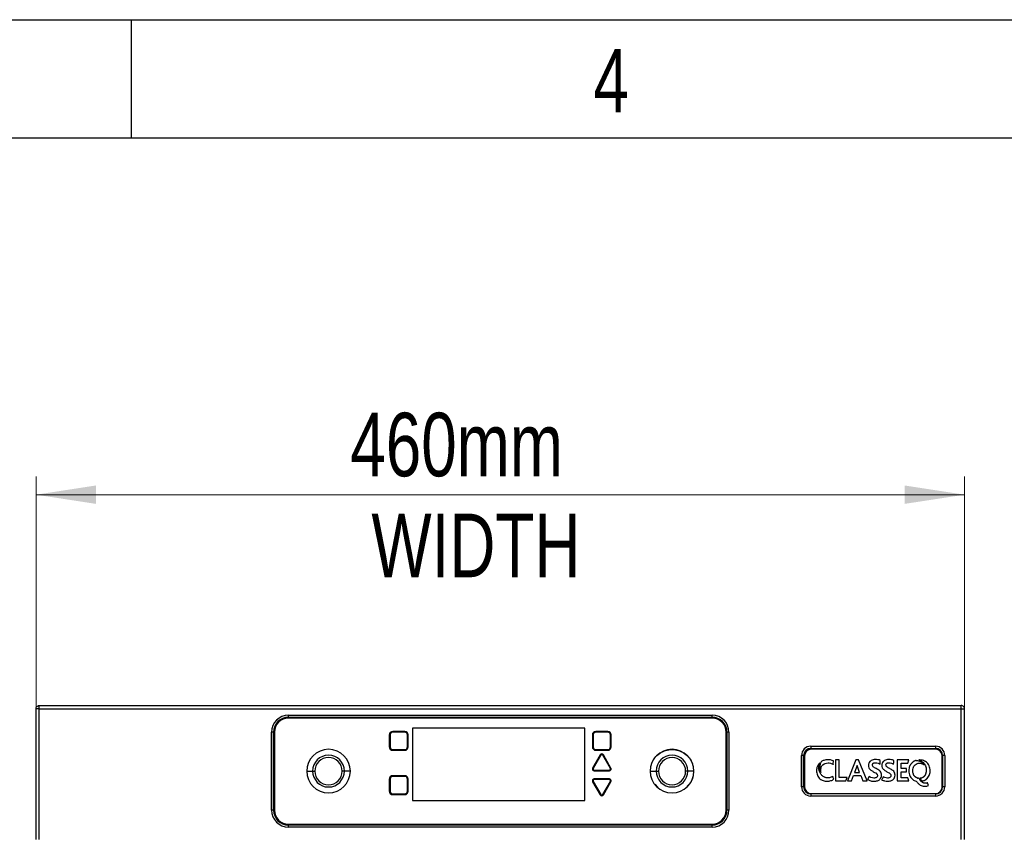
# Paper-space layout 'Specification Drawing' of a CAD drawing. Header units: millimetres. Extents: x 0 to 420, y 0 to 297.
# Tile 32 of 38: x 175 to 229, y 252 to 297. Entities that reach past the tile are written whole.
import ezdxf

# ---------------------------------------------------------------- set-up
doc = ezdxf.new("R2010")
doc.units = ezdxf.units.MM
doc.layers.add('BOARDER', color=7, linetype='Continuous', lineweight=25)
doc.layers.add('COMPONENT', color=7, linetype='Continuous')
doc.styles.add('SLDTEXTSTYLE0', font='TXT', dxfattribs={"width": 0.75})
doc.dimstyles.new('SLDDIMSTYLE2', dxfattribs={"dimtxt": 3.5, "dimasz": 3.302, "dimexe": 0, "dimexo": 0.0625, "dimgap": 0.875, "dimtad": 1, "dimlfac": 9, "dimrnd": 1e-09, "dimzin": 12, "dimdsep": 46, "dimtxsty": 'SLDTEXTSTYLE0', "dimsah": 1, "dimcen": 0.09, "dimadec": 0, "dimazin": 3, "dimtfac": 1, "dimtofl": 0, "dimtmove": 0, "dimatfit": 3, "dimfxl": 1, "dimfrac": 2, "dimtolj": 1, "dimtzin": 12, "dimarcsym": 0})

# ---------------------------------------------------------------- blocks, each defined once
blk = doc.blocks.new('_D_1')
at = {"color": 7, "linetype": 'Continuous', "lineweight": 0}
for p, q in [((175.675, 252.859), (175.675, 271.847)), ((226.786, 252.859), (226.786, 271.847)), ((175.675, 270.847), (226.786, 270.847))]:
    blk.add_line(p, q, dxfattribs=at)
at = {"color": 7, "linetype": 'Continuous', "lineweight": 18}
for points in [[(175.675, 270.847), (178.977, 270.339), (178.977, 271.355)], [(226.786, 270.847), (223.484, 271.355), (223.484, 270.339)]]:
    blk.add_solid(points, dxfattribs=at)
at = {"color": 7, "linetype": 'Continuous', "lineweight": 18, "char_height": 3.5, "attachment_point": 1, "style": 'SLDTEXTSTYLE0'}
for s, insert in [('460mm', (192.976, 275.359)), ('WIDTH', (194.138, 269.803))]:
    blk.add_mtext(s, dxfattribs=dict(at, insert=insert))

psp = doc.layouts.new('Specification Drawing')

# ---------------------------------------------------------------- linework, layer by layer
at = {"color": 7, "linetype": 'Continuous', "lineweight": 25}
for p, q in [((175.8526, 259.0592), (175.8526, 259.237)), ((175.8526, 259.237), (226.6082, 259.237)), ((226.6082, 259.0592), (226.6082, 259.237)), ((175.6748, 259.0592), (175.6748, 259.057)), ((175.6748, 251.8592), (175.6748, 259.057)), ((175.8526, 259.0592), (226.6082, 259.0592)), ((175.8526, 251.8592), (175.8526, 259.0592)), ((189.5693, 258.7063), (212.8915, 258.7063)), ((189.5693, 258.5959), (189.5693, 258.7063)), ((189.5693, 258.5959), (212.8915, 258.5959)), ((189.5693, 258.5658), (189.5693, 258.5959)), ((212.8915, 258.5658), (189.5693, 258.5658)), ((212.8915, 258.5959), (212.8915, 258.7063)), ((212.8915, 258.5658), (212.8915, 258.5959)), ((226.6082, 251.8592), (226.6082, 259.0592)), ((226.7859, 259.0592), (226.7859, 259.057)), ((226.7859, 251.8592), (226.7859, 259.057)), ((212.8859, 258.5481), (189.5748, 258.5481)), ((188.6388, 253.4759), (188.6388, 257.7759)), ((188.7493, 257.7759), (188.6388, 257.7759)), ((188.7493, 253.4759), (188.7493, 257.7759)), ((188.7794, 257.7759), (188.7493, 257.7759)), ((188.7794, 257.7759), (188.7794, 253.4759)), ((188.797, 257.7703), (188.797, 253.4814)), ((195.1215, 257.6259), (195.1415, 257.6259)), ((195.1215, 257.6259), (195.1215, 256.9592)), ((195.1415, 257.6259), (195.1415, 256.9592)), ((195.1615, 257.6259), (195.1415, 257.6259)), ((195.1615, 257.6259), (195.1615, 256.9592)), ((195.3082, 257.8125), (195.3082, 257.7925)), ((195.9748, 257.8125), (195.3082, 257.8125)), ((195.3082, 257.7725), (195.3082, 257.7925)), ((195.9748, 257.7925), (195.3082, 257.7925)), ((195.9748, 257.7725), (195.3082, 257.7725)), ((195.9748, 257.8125), (195.9748, 257.7925)), ((195.9748, 257.7725), (195.9748, 257.7925)), ((196.1215, 256.9592), (196.1215, 257.6259)), ((196.1215, 257.6259), (196.1415, 257.6259)), ((196.1415, 256.9592), (196.1415, 257.6259)), ((196.1615, 257.6259), (196.1415, 257.6259)), ((196.1615, 256.9592), (196.1615, 257.6259)), ((205.8789, 257.987), (196.3921, 257.987)), ((196.3921, 257.987), (196.3921, 254.0131)), ((205.8789, 254.0131), (205.8789, 257.987)), ((206.2993, 257.6259), (206.3193, 257.6259)), ((206.2993, 257.6259), (206.2993, 256.9592)), ((206.3393, 257.6259), (206.3193, 257.6259)), ((206.3193, 257.6259), (206.3193, 256.9592)), ((206.3393, 257.6259), (206.3393, 256.9592)), ((206.4859, 257.8125), (206.4859, 257.7925)), ((207.1526, 257.8125), (206.4859, 257.8125)), ((206.4859, 257.7725), (206.4859, 257.7925)), ((207.1526, 257.7925), (206.4859, 257.7925)), ((207.1526, 257.7725), (206.4859, 257.7725)), ((207.1526, 257.8125), (207.1526, 257.7925)), ((207.1526, 257.7725), (207.1526, 257.7925)), ((207.2993, 256.9592), (207.2993, 257.6259)), ((207.2993, 257.6259), (207.3193, 257.6259)), ((207.3193, 256.9592), (207.3193, 257.6259)), ((207.3393, 257.6259), (207.3193, 257.6259)), ((207.3393, 256.9592), (207.3393, 257.6259)), ((213.6637, 253.4814), (213.6637, 257.7703)), ((213.6814, 253.4759), (213.6814, 257.7759)), ((213.7115, 257.7759), (213.6814, 257.7759)), ((213.8219, 257.7759), (213.7115, 257.7759)), ((213.7115, 257.7759), (213.7115, 253.4759)), ((213.8219, 257.7759), (213.8219, 253.4759)), ((195.1215, 256.9592), (195.1415, 256.9592)), ((195.1615, 256.9592), (195.1415, 256.9592)), ((196.1215, 256.9592), (196.1415, 256.9592)), ((196.1615, 256.9592), (196.1415, 256.9592)), ((206.2993, 256.9592), (206.3193, 256.9592)), ((206.3393, 256.9592), (206.3193, 256.9592)), ((207.2993, 256.9592), (207.3193, 256.9592)), ((207.3393, 256.9592), (207.3193, 256.9592)), ((218.3276, 256.9962), (225.1887, 256.9962)), ((218.3276, 256.9962), (218.3276, 256.8805)), ((225.1887, 256.9962), (225.1887, 256.8805)), ((195.3082, 256.8125), (195.9748, 256.8125)), ((195.3082, 256.8125), (195.3082, 256.7925)), ((195.3082, 256.7925), (195.9748, 256.7925)), ((195.3082, 256.7725), (195.3082, 256.7925)), ((195.3082, 256.7725), (195.9748, 256.7725)), ((195.9748, 256.8125), (195.9748, 256.7925)), ((195.9748, 256.7725), (195.9748, 256.7925)), ((206.7298, 256.5198), (206.3131, 255.7981)), ((206.7471, 256.5098), (206.3304, 255.7881)), ((206.7644, 256.4998), (206.3478, 255.7781)), ((206.4859, 256.8125), (207.1526, 256.8125)), ((206.4859, 256.8125), (206.4859, 256.7925)), ((206.4859, 256.7925), (207.1526, 256.7925)), ((206.4859, 256.7725), (206.4859, 256.7925)), ((206.4859, 256.7725), (207.1526, 256.7725)), ((206.7298, 256.5198), (206.7471, 256.5098)), ((206.7644, 256.4998), (206.7471, 256.5098)), ((206.8741, 256.4998), (206.8914, 256.5098)), ((207.2908, 255.7781), (206.8741, 256.4998)), ((206.9088, 256.5198), (206.8914, 256.5098)), ((207.3081, 255.7881), (206.8914, 256.5098)), ((207.3254, 255.7981), (206.9088, 256.5198)), ((207.1526, 256.8125), (207.1526, 256.7925)), ((207.1526, 256.7725), (207.1526, 256.7925)), ((217.8156, 254.7675), (217.8156, 256.4842)), ((217.9313, 256.4842), (217.8156, 256.4842)), ((217.9313, 254.7675), (217.9313, 256.4842)), ((217.9629, 256.4842), (217.9313, 256.4842)), ((217.9629, 256.4842), (217.9629, 254.7675)), ((217.9776, 256.4564), (217.9776, 254.7675)), ((218.3276, 256.8805), (225.1887, 256.8805)), ((218.3276, 256.8805), (218.3276, 256.8489)), ((225.1887, 256.8489), (218.3276, 256.8489)), ((225.1887, 256.8342), (218.3554, 256.8342)), ((225.1887, 256.8805), (225.1887, 256.8489)), ((225.585, 256.4842), (225.5655, 256.4842)), ((225.5665, 254.7675), (225.5665, 256.4564)), ((225.7007, 256.4842), (225.585, 256.4842)), ((225.585, 256.4842), (225.585, 254.7675)), ((225.7007, 256.4842), (225.7007, 254.7675)), ((218.8947, 256.1452), (218.8939, 256.1437)), ((219.5656, 256.0024), (219.5673, 256.1907)), ((219.5656, 255.9977), (219.5656, 256.0024)), ((219.8892, 256.2433), (219.677, 256.2433)), ((219.677, 256.2433), (219.677, 255.0872)), ((219.8892, 255.2662), (219.8892, 256.2433)), ((220.8032, 256.2486), (220.3541, 255.0872)), ((220.8777, 255.9318), (220.7347, 255.5503)), ((220.9575, 256.2486), (220.8032, 256.2486)), ((221.0154, 255.5503), (220.8777, 255.9318)), ((221.4224, 255.0872), (220.9575, 256.2486)), ((223.7236, 256.2433), (223.0797, 256.2433)), ((223.0797, 256.2433), (223.0797, 255.0872)), ((223.292, 256.0661), (223.6657, 256.0661)), ((223.292, 255.7661), (223.292, 256.0661)), ((223.6657, 256.0661), (223.7236, 256.2433)), ((224.0373, 256.1819), (224.0354, 256.1811)), ((224.0953, 256.2059), (224.0952, 256.2059)), ((190.5726, 255.6259), (190.9015, 255.6259)), ((190.9015, 255.6259), (191.0248, 255.6259)), ((192.6481, 255.6259), (192.5248, 255.6259)), ((192.977, 255.6259), (192.6481, 255.6259)), ((195.3082, 255.3736), (195.3082, 255.3537)), ((195.9748, 255.3736), (195.3082, 255.3736)), ((195.3082, 255.3336), (195.3082, 255.3536)), ((195.9748, 255.3536), (195.3082, 255.3536)), ((195.9748, 255.3336), (195.3082, 255.3336)), ((195.9748, 255.3736), (195.9748, 255.3537)), ((195.9748, 255.3336), (195.9748, 255.3536)), ((206.3131, 255.7981), (206.3304, 255.7881)), ((206.3478, 255.7781), (206.3304, 255.7881)), ((206.4026, 255.6831), (207.2359, 255.6831)), ((206.4026, 255.6831), (206.4026, 255.6631)), ((206.4026, 255.6631), (207.2359, 255.6631)), ((206.4026, 255.6431), (206.4026, 255.6631)), ((206.4026, 255.6431), (207.2359, 255.6431)), ((207.2359, 255.6831), (207.2359, 255.6631)), ((207.2359, 255.6431), (207.2359, 255.6631)), ((207.2908, 255.7781), (207.3081, 255.7881)), ((207.3254, 255.7981), (207.3081, 255.7881)), ((209.4837, 255.6259), (209.8126, 255.6259)), ((209.8126, 255.6259), (209.9359, 255.6259)), ((211.5592, 255.6259), (211.4359, 255.6259)), ((211.8882, 255.6259), (211.5592, 255.6259)), ((219.557, 255.2888), (219.541, 255.3311)), ((220.5628, 255.0872), (220.6698, 255.3767)), ((220.6698, 255.3767), (221.0821, 255.3767)), ((220.7347, 255.5503), (221.0154, 255.5503)), ((221.0821, 255.3767), (221.1961, 255.0872)), ((221.5391, 255.3318), (221.4521, 255.1737)), ((223.6022, 255.7661), (223.292, 255.7661)), ((223.292, 255.2644), (223.292, 255.589)), ((223.292, 255.589), (223.5961, 255.589)), ((195.1215, 255.187), (195.1415, 255.187)), ((195.1215, 255.187), (195.1215, 254.5203)), ((195.1615, 255.187), (195.1415, 255.187)), ((195.1415, 255.187), (195.1415, 254.5203)), ((195.1615, 255.187), (195.1615, 254.5203)), ((196.1215, 255.187), (196.1415, 255.187)), ((196.1215, 254.5203), (196.1215, 255.187)), ((196.1415, 254.5203), (196.1415, 255.187)), ((196.1615, 255.187), (196.1415, 255.187)), ((196.1615, 254.5203), (196.1615, 255.187)), ((206.3131, 255.0425), (206.3304, 255.0525)), ((206.3131, 255.0425), (206.7298, 254.3209)), ((206.3478, 255.0625), (206.3304, 255.0525)), ((206.3304, 255.0525), (206.7471, 254.3309)), ((206.3478, 255.0625), (206.7644, 254.3409)), ((206.4026, 255.1975), (206.4026, 255.1775)), ((207.2359, 255.1975), (206.4026, 255.1975)), ((206.4026, 255.1575), (206.4026, 255.1775)), ((207.2359, 255.1775), (206.4026, 255.1775)), ((207.2359, 255.1575), (206.4026, 255.1575)), ((206.8741, 254.3409), (207.2908, 255.0625)), ((206.8914, 254.3309), (207.3081, 255.0525)), ((206.9088, 254.3209), (207.3254, 255.0425)), ((207.2359, 255.1975), (207.2359, 255.1775)), ((207.2359, 255.1575), (207.2359, 255.1775)), ((207.2908, 255.0625), (207.3081, 255.0525)), ((207.3254, 255.0425), (207.3081, 255.0525)), ((209.8967, 254.7373), (209.7514, 254.9003)), ((217.9313, 254.7675), (217.8156, 254.7675)), ((217.9629, 254.7675), (217.9313, 254.7675)), ((219.5661, 255.265), (219.557, 255.2888)), ((219.5989, 255.1785), (219.5661, 255.265)), ((219.677, 255.0872), (220.2557, 255.0872)), ((220.3249, 255.2662), (219.8892, 255.2662)), ((220.2557, 255.0872), (220.3249, 255.2662)), ((220.3541, 255.0872), (220.5628, 255.0872)), ((221.1961, 255.0872), (221.4224, 255.0872)), ((223.0797, 255.0872), (223.7236, 255.0872)), ((223.6657, 255.2644), (223.292, 255.2644)), ((223.7236, 255.0872), (223.6657, 255.2644)), ((224.1771, 255.2517), (224.1747, 255.2525)), ((224.4707, 255.0768), (224.4724, 255.0755)), ((224.4724, 255.0755), (224.4737, 255.0758)), ((224.6636, 254.9592), (224.6632, 254.9592)), ((224.7575, 254.9788), (224.7541, 254.9776)), ((224.8049, 254.8331), (224.7575, 254.9788)), ((225.585, 254.7675), (225.5665, 254.7675)), ((225.7007, 254.7675), (225.585, 254.7675)), ((195.1215, 254.5203), (195.1415, 254.5203)), ((195.1615, 254.5203), (195.1415, 254.5203)), ((195.3082, 254.3736), (195.9748, 254.3736)), ((195.3082, 254.3736), (195.3082, 254.3537)), ((195.3082, 254.3537), (195.9748, 254.3537)), ((195.3082, 254.3336), (195.3082, 254.3536)), ((195.3082, 254.3336), (195.9748, 254.3336)), ((195.9748, 254.3736), (195.9748, 254.3537)), ((195.9748, 254.3336), (195.9748, 254.3536)), ((196.1215, 254.5203), (196.1415, 254.5203)), ((196.1615, 254.5203), (196.1415, 254.5203)), ((206.7298, 254.3209), (206.7471, 254.3309)), ((206.7644, 254.3409), (206.7471, 254.3309)), ((206.8741, 254.3409), (206.8914, 254.3309)), ((206.9088, 254.3209), (206.8914, 254.3309)), ((218.3276, 254.3908), (218.3276, 254.3713)), ((218.3276, 254.3713), (218.3276, 254.2556)), ((225.1887, 254.3713), (218.3276, 254.3713)), ((225.1887, 254.2556), (218.3276, 254.2556)), ((218.3554, 254.3898), (225.1887, 254.3898)), ((225.1887, 254.3898), (225.1887, 254.3713)), ((225.1887, 254.3713), (225.1887, 254.2556)), ((196.3921, 254.0131), (205.8789, 254.0131)), ((188.7493, 253.4759), (188.6388, 253.4759)), ((188.7794, 253.4759), (188.7493, 253.4759)), ((213.7115, 253.4759), (213.6814, 253.4759)), ((213.8219, 253.4759), (213.7115, 253.4759)), ((189.5693, 252.6559), (189.5693, 252.686)), ((189.5693, 252.686), (212.8915, 252.686)), ((189.5693, 252.5454), (189.5693, 252.6559)), ((212.8915, 252.6559), (189.5693, 252.6559)), ((189.5748, 252.7036), (212.8859, 252.7036)), ((212.8915, 252.6559), (212.8915, 252.686)), ((212.8915, 252.5454), (212.8915, 252.6559)), ((212.8915, 252.5454), (189.5693, 252.5454))]:
    psp.add_line(p, q, dxfattribs=at)
for centre, radius, start, end in [((189.5693, 257.7759), 0.9304, 90, 180), ((189.5693, 257.7759), 0.82, 90, 180), ((189.5693, 257.7759), 0.7899, 90, 180), ((212.8915, 257.7759), 0.9304, 0, 90), ((212.8915, 257.7759), 0.82, 0, 90), ((212.8915, 257.7759), 0.7899, 0, 90), ((189.5748, 257.7703), 0.7778, 90, 180), ((212.8859, 257.7703), 0.7778, 0, 90), ((195.3082, 257.6259), 0.1867, 90, 180), ((195.3082, 257.6259), 0.1467, 90, 180), ((195.9748, 257.6259), 0.1867, 0, 90), ((195.9748, 257.6259), 0.1467, 0, 90), ((206.4859, 257.6259), 0.1867, 90, 180), ((206.4859, 257.6259), 0.1467, 90, 180), ((207.1526, 257.6259), 0.1867, 0, 90), ((207.1526, 257.6259), 0.1467, 0, 90), ((195.3082, 256.9592), 0.1867, 180, 270), ((195.3082, 256.9592), 0.1467, 180, 270), ((195.9748, 256.9592), 0.1467, 270, 0), ((195.9748, 256.9592), 0.1867, 270, 0), ((206.4859, 256.9592), 0.1867, 180, 270), ((206.4859, 256.9592), 0.1467, 180, 270), ((207.1526, 256.9592), 0.1467, 270, 0), ((207.1526, 256.9592), 0.1867, 270, 0), ((218.3276, 256.4842), 0.512, 90, 180), ((225.1887, 256.4842), 0.512, 0, 90), ((191.7748, 255.6259), 1.2022, 0, 180), ((191.7748, 255.6259), 0.8733, 0, 180), ((206.8193, 256.4681), 0.1033, 30, 150), ((206.8193, 256.4681), 0.0633, 30, 150), ((210.6859, 255.6259), 1.2022, 0, 180), ((210.6859, 255.6259), 0.8733, 0, 180), ((218.3276, 256.4842), 0.3962, 90, 180), ((218.3276, 256.4842), 0.3647, 90, 180), ((218.3554, 256.4564), 0.3778, 90, 180), ((225.1887, 256.4842), 0.3962, 0, 90), ((225.1887, 256.4842), 0.3647, 26.21406, 90), ((225.1887, 256.4564), 0.3778, 0, 90), ((191.7748, 255.6259), 0.75, 0, 180), ((210.6859, 255.6259), 0.75, 0, 180), ((191.7748, 255.6259), 1.2022, 180, 0), ((191.7748, 255.6259), 0.8733, 180, 0), ((191.7748, 255.6259), 0.75, 180, 0), ((195.3082, 255.187), 0.1867, 90, 180), ((195.3082, 255.187), 0.1467, 90, 180), ((195.9748, 255.187), 0.1867, 0, 90), ((195.9748, 255.187), 0.1467, 0, 90), ((206.4026, 255.7464), 0.1033, 150, 270), ((206.4026, 255.7464), 0.0633, 150, 270), ((207.2359, 255.7464), 0.1033, 270, 30), ((207.2359, 255.7464), 0.0633, 270, 30), ((210.6859, 255.6259), 1.2022, 180, 0), ((210.6859, 255.6259), 0.8733, 180, 0), ((210.6859, 255.6259), 0.75, 180, 0), ((224.6873, 255.5003), 0.0312, 163.93106, 165.27436), ((206.4026, 255.0942), 0.1033, 90, 210), ((206.4026, 255.0942), 0.0633, 90, 210), ((207.2359, 255.0942), 0.1033, 330, 90), ((207.2359, 255.0942), 0.0633, 330, 90), ((218.3276, 254.7675), 0.512, 180, 270), ((218.3276, 254.7675), 0.3962, 180, 270), ((218.3276, 254.7675), 0.3647, 180, 243.78681), ((218.3554, 254.7675), 0.3778, 180, 270), ((224.2781, 255.5448), 0.31, 243.92276, 244.61157), ((224.2967, 255.5895), 0.3584, 250.49866, 255.88649), ((224.307, 255.644), 0.4139, 261.53577, 266.70079), ((224.6264, 255.38), 0.4224, 281.47232, 284.58779), ((225.1887, 254.7675), 0.512, 270, 0), ((225.1887, 254.7675), 0.3962, 270, 0), ((225.1887, 254.7675), 0.3778, 270, 0), ((195.3082, 254.5203), 0.1867, 180, 270), ((195.3082, 254.5203), 0.1467, 180, 270), ((195.9748, 254.5203), 0.1467, 270, 0), ((195.9748, 254.5203), 0.1867, 270, 0), ((206.8193, 254.3725), 0.1033, 210, 330), ((206.8193, 254.3725), 0.0633, 210, 330), ((189.5693, 253.4759), 0.9304, 180, 270), ((189.5693, 253.4759), 0.82, 180, 270), ((189.5693, 253.4759), 0.7899, 180, 270), ((189.5748, 253.4814), 0.7778, 180, 270), ((212.8859, 253.4814), 0.7778, 270, 0), ((212.8915, 253.4759), 0.9304, 270, 0), ((212.8915, 253.4759), 0.82, 270, 0), ((212.8915, 253.4759), 0.7899, 270, 0)]:
    psp.add_arc(centre, radius, start, end, dxfattribs=at)
for points in [[(175.6748, 259.0592), (175.6775, 259.0825), (175.6828, 259.1291), (175.7239, 259.1879), (175.7827, 259.229), (175.8293, 259.2343), (175.8526, 259.237)], [(226.7859, 259.0592), (226.7833, 259.0825), (226.7779, 259.1291), (226.7368, 259.1879), (226.678, 259.229), (226.6314, 259.2343), (226.6082, 259.237)], [(175.8526, 259.0592), (175.8293, 259.059), (175.7827, 259.0586), (175.7239, 259.0581), (175.6828, 259.0575), (175.6775, 259.0572), (175.6748, 259.057)], [(226.6082, 259.0592), (226.6314, 259.059), (226.678, 259.0586), (226.7368, 259.0581), (226.7779, 259.0575), (226.7833, 259.0572), (226.7859, 259.057)], [(195.1415, 257.6259), (195.144, 257.6477), (195.149, 257.6914), (195.1875, 257.7465), (195.2426, 257.785), (195.2863, 257.79), (195.3082, 257.7925)], [(195.9748, 257.7925), (195.9967, 257.79), (196.0403, 257.785), (196.0954, 257.7465), (196.134, 257.6914), (196.139, 257.6477), (196.1415, 257.6259)], [(206.3193, 257.6259), (206.3218, 257.6477), (206.3268, 257.6914), (206.3653, 257.7465), (206.4204, 257.785), (206.4641, 257.79), (206.4859, 257.7925)], [(207.1526, 257.7925), (207.1744, 257.79), (207.2181, 257.785), (207.2732, 257.7465), (207.3118, 257.6914), (207.3168, 257.6477), (207.3193, 257.6259)], [(195.3082, 256.7925), (195.2863, 256.795), (195.2426, 256.8), (195.1875, 256.8386), (195.149, 256.8937), (195.144, 256.9374), (195.1415, 256.9592)], [(196.1415, 256.9592), (196.139, 256.9374), (196.134, 256.8937), (196.0954, 256.8386), (196.0403, 256.8), (195.9967, 256.795), (195.9748, 256.7925)], [(206.4859, 256.7925), (206.4641, 256.795), (206.4204, 256.8), (206.3653, 256.8386), (206.3268, 256.8937), (206.3218, 256.9374), (206.3193, 256.9592)], [(207.3193, 256.9592), (207.3168, 256.9374), (207.3118, 256.8937), (207.2732, 256.8386), (207.2181, 256.8), (207.1744, 256.795), (207.1526, 256.7925)], [(195.1415, 255.187), (195.144, 255.2088), (195.149, 255.2525), (195.1875, 255.3076), (195.2426, 255.3461), (195.2863, 255.3512), (195.3082, 255.3537)], [(195.9748, 255.3537), (195.9967, 255.3512), (196.0403, 255.3461), (196.0954, 255.3076), (196.134, 255.2525), (196.139, 255.2088), (196.1415, 255.187)], [(206.4026, 255.6631), (206.3953, 255.6636), (206.3808, 255.6647), (206.3605, 255.6735), (206.343, 255.6868), (206.3296, 255.7043), (206.3212, 255.7246), (206.3184, 255.7464), (206.321, 255.7684), (206.3273, 255.7815), (206.3304, 255.7881)], [(207.3081, 255.7881), (207.3113, 255.7815), (207.3176, 255.7684), (207.3202, 255.7464), (207.3174, 255.7246), (207.3089, 255.7043), (207.2955, 255.6868), (207.2781, 255.6735), (207.2577, 255.6647), (207.2432, 255.6636), (207.2359, 255.6631)], [(206.3304, 255.0525), (206.3273, 255.0591), (206.321, 255.0723), (206.3184, 255.0942), (206.3212, 255.116), (206.3296, 255.1364), (206.343, 255.1538), (206.3605, 255.1671), (206.3808, 255.1759), (206.3953, 255.177), (206.4026, 255.1775)], [(207.2359, 255.1775), (207.2432, 255.177), (207.2577, 255.1759), (207.2781, 255.1671), (207.2955, 255.1538), (207.3089, 255.1364), (207.3174, 255.116), (207.3202, 255.0942), (207.3176, 255.0723), (207.3113, 255.0591), (207.3081, 255.0525)], [(195.3082, 254.3536), (195.2863, 254.3561), (195.2426, 254.3612), (195.1875, 254.3997), (195.149, 254.4548), (195.144, 254.4985), (195.1415, 254.5203)], [(196.1415, 254.5203), (196.139, 254.4985), (196.134, 254.4548), (196.0954, 254.3997), (196.0403, 254.3612), (195.9967, 254.3561), (195.9748, 254.3536)], [(206.8914, 254.3309), (206.8873, 254.3248), (206.8791, 254.3128), (206.8614, 254.2996), (206.8411, 254.2911), (206.8193, 254.2882), (206.7974, 254.2911), (206.7772, 254.2996), (206.7594, 254.3128), (206.7512, 254.3248), (206.7471, 254.3309)]]:
    psp.add_open_spline(points, degree=3, dxfattribs=at)
for points, knots in [([(206.7471, 256.5098), (206.7511, 256.5159), (206.7575, 256.5258), (206.7671, 256.5325), (206.7707, 256.535)], [0, 0, 0, 0, 0.6252923, 1, 1, 1, 1]), ([(206.7707, 256.535), (206.7729, 256.5368), (206.7808, 256.5433), (206.7976, 256.5493), (206.8192, 256.5524), (206.8411, 256.5495), (206.8614, 256.5411), (206.8791, 256.5278), (206.8873, 256.5158), (206.8914, 256.5098)], [0, 0, 0, 0, 0.06260955, 0.21884129, 0.37507304, 0.53130478, 0.68753652, 0.84376826, 1, 1, 1, 1]), ([(209.6871, 256.2601), (209.7026, 256.2906), (209.773, 256.4299), (209.9925, 256.6156), (210.3185, 256.7833), (210.6864, 256.839), (211.0513, 256.7825), (211.3863, 256.6188), (211.6425, 256.3593), (211.7871, 256.1486), (211.8102, 256.029), (211.8102, 256.0288)], [0, 0, 0, 0, 0.0384824, 0.175805, 0.3131275, 0.4504501, 0.5877727, 0.7250952, 0.8624178, 0.9997403, 1, 1, 1, 1]), ([(218.8247, 256.0901), (218.7667, 256.0199), (218.6611, 255.8921), (218.6473, 255.7279), (218.6411, 255.6539)], [0, 0, 0, 0, 0.5491279, 1, 1, 1, 1]), ([(218.7681, 255.8271), (218.7711, 255.8791), (218.7763, 255.9699), (218.8102, 256.0541), (218.8247, 256.0901)], [0, 0, 0, 0, 0.5724461, 1, 1, 1, 1]), ([(218.8939, 256.1437), (218.8696, 256.0907), (218.8258, 255.9949), (218.8206, 255.8899), (218.8183, 255.8429)], [0, 0, 0, 0, 0.5526565, 1, 1, 1, 1]), ([(218.8709, 255.6679), (218.8765, 255.7272), (218.8874, 255.8433), (218.9816, 255.9829), (219.1184, 256.0673), (219.2189, 256.0757), (219.2726, 256.0801)], [0, 0, 0, 0, 0.2740232, 0.5365334, 0.7518377, 1, 1, 1, 1]), ([(219.2674, 256.2538), (219.19, 256.2482), (219.0573, 256.2387), (218.9426, 256.1727), (218.8947, 256.1452)], [0, 0, 0, 0, 0.58281626, 1, 1, 1, 1]), ([(219.5673, 256.1907), (219.5185, 256.2103), (219.4223, 256.2491), (219.3185, 256.2522), (219.2674, 256.2538)], [0, 0, 0, 0, 0.50666258, 1, 1, 1, 1]), ([(219.2726, 256.0801), (219.3169, 256.0778), (219.3963, 256.0735), (219.47, 256.0439), (219.5026, 256.0307)], [0, 0, 0, 0, 0.5570477, 1, 1, 1, 1]), ([(219.5026, 256.0307), (219.5144, 256.0251), (219.5359, 256.015), (219.5564, 256.003), (219.5656, 255.9977)], [0, 0, 0, 0, 0.5515113, 1, 1, 1, 1]), ([(221.8767, 256.2664), (221.8343, 256.2639), (221.7553, 256.2592), (221.6493, 256.2172), (221.565, 256.1503), (221.5057, 256.0566), (221.4984, 255.9821), (221.4947, 255.9447)], [0, 0, 0, 0, 0.22714871, 0.42420615, 0.60190685, 0.80001351, 1, 1, 1, 1]), ([(221.4947, 255.9447), (221.4987, 255.899), (221.5055, 255.8215), (221.5521, 255.7602), (221.5711, 255.7351)], [0, 0, 0, 0, 0.591237, 1, 1, 1, 1]), ([(221.7186, 255.9714), (221.7199, 255.985), (221.7225, 256.0115), (221.7458, 256.0454), (221.7817, 256.0709), (221.8304, 256.0876), (221.8676, 256.0894), (221.8874, 256.0904)], [0, 0, 0, 0, 0.176067, 0.3416951, 0.5156172, 0.74374, 1, 1, 1, 1]), ([(222.2249, 255.4029), (222.2211, 255.444), (222.2139, 255.5216), (222.129, 255.6495), (221.977, 255.7444), (221.8291, 255.8135), (221.7334, 255.8935), (221.7234, 255.9461), (221.7186, 255.9714)], [0, 0, 0, 0, 0.1520308, 0.2869512, 0.5557071, 0.8056527, 0.9066569, 1, 1, 1, 1]), ([(222.1447, 256.2191), (222.1023, 256.2338), (222.0155, 256.2638), (221.9236, 256.2655), (221.8767, 256.2664)], [0, 0, 0, 0, 0.4891335, 1, 1, 1, 1]), ([(221.8874, 256.0904), (221.9369, 256.0864), (222.0279, 256.079), (222.1084, 256.0366), (222.1451, 256.0173)], [0, 0, 0, 0, 0.5451187, 1, 1, 1, 1]), ([(222.1451, 256.0173), (222.145, 256.065), (222.1448, 256.1323), (222.1447, 256.1996), (222.1447, 256.2191)], [0, 0, 0, 0, 0.7097857, 1, 1, 1, 1]), ([(222.617, 256.2663), (222.5748, 256.2637), (222.496, 256.2589), (222.3905, 256.2168), (222.3066, 256.1499), (222.2475, 256.0564), (222.2402, 255.9821), (222.2365, 255.9448)], [0, 0, 0, 0, 0.2269474, 0.423944, 0.6016739, 0.7998789, 1, 1, 1, 1]), ([(222.2365, 255.9448), (222.2405, 255.899), (222.2473, 255.8215), (222.2939, 255.7602), (222.3129, 255.7351)], [0, 0, 0, 0, 0.5912876, 1, 1, 1, 1]), ([(222.4604, 255.9714), (222.4617, 255.985), (222.4644, 256.0115), (222.4877, 256.0454), (222.5236, 256.0709), (222.5722, 256.0876), (222.6095, 256.0894), (222.6292, 256.0904)], [0, 0, 0, 0, 0.176067, 0.3416951, 0.5156172, 0.74374, 1, 1, 1, 1]), ([(222.9668, 255.4029), (222.9629, 255.444), (222.9557, 255.5216), (222.8708, 255.6495), (222.7188, 255.7444), (222.571, 255.8135), (222.4752, 255.8936), (222.4652, 255.9461), (222.4604, 255.9714)], [0, 0, 0, 0, 0.1520308, 0.2869512, 0.5557071, 0.8056527, 0.9066569, 1, 1, 1, 1]), ([(222.6185, 256.2664), (222.6182, 256.2663), (222.6177, 256.2663), (222.6172, 256.2663), (222.617, 256.2663)], [0, 0, 0, 0, 0.55995557, 1, 1, 1, 1]), ([(222.8892, 256.2179), (222.8464, 256.233), (222.7588, 256.2638), (222.666, 256.2655), (222.6185, 256.2664)], [0, 0, 0, 0, 0.4887867, 1, 1, 1, 1]), ([(222.6292, 256.0904), (222.6788, 256.0864), (222.7697, 256.079), (222.8503, 256.0366), (222.8869, 256.0173)], [0, 0, 0, 0, 0.545121, 1, 1, 1, 1]), ([(222.8869, 256.0173), (222.8876, 256.0674), (222.8885, 256.1343), (222.8891, 256.2011), (222.8892, 256.2179)], [0, 0, 0, 0, 0.7488385, 1, 1, 1, 1]), ([(223.8066, 255.9728), (223.7783, 255.9154), (223.7264, 255.8101), (223.7201, 255.6933), (223.7173, 255.6401)], [0, 0, 0, 0, 0.5451681, 1, 1, 1, 1]), ([(223.8135, 255.984), (223.8122, 255.9819), (223.8099, 255.9782), (223.8076, 255.9744), (223.8066, 255.9728)], [0, 0, 0, 0, 0.5597209, 1, 1, 1, 1]), ([(223.8839, 256.0734), (223.8696, 256.0577), (223.8439, 256.0296), (223.8228, 255.998), (223.8135, 255.984)], [0, 0, 0, 0, 0.5584751, 1, 1, 1, 1]), ([(223.9284, 256.1136), (223.9198, 256.1064), (223.9044, 256.0936), (223.8902, 256.0796), (223.8839, 256.0734)], [0, 0, 0, 0, 0.560451, 1, 1, 1, 1]), ([(223.9363, 256.1195), (223.9348, 256.1184), (223.9322, 256.1164), (223.9295, 256.1145), (223.9284, 256.1136)], [0, 0, 0, 0, 0.5602925, 1, 1, 1, 1]), ([(223.9791, 256.1499), (223.9709, 256.1444), (223.9563, 256.1348), (223.9424, 256.1241), (223.9363, 256.1195)], [0, 0, 0, 0, 0.5610654, 1, 1, 1, 1]), ([(223.9401, 255.6454), (223.9426, 255.6909), (223.9475, 255.7764), (223.9921, 255.8921), (224.0663, 255.9863), (224.1755, 256.0531), (224.2632, 256.0607), (224.3085, 256.0647)], [0, 0, 0, 0, 0.2172611, 0.4082814, 0.5832462, 0.7846511, 1, 1, 1, 1]), ([(223.9841, 256.1529), (223.9832, 256.1523), (223.9815, 256.1513), (223.9798, 256.1503), (223.9791, 256.1499)], [0, 0, 0, 0, 0.5605998, 1, 1, 1, 1]), ([(224.0354, 256.1811), (224.0256, 256.1761), (224.0081, 256.1674), (223.9915, 256.1573), (223.9841, 256.1529)], [0, 0, 0, 0, 0.56188786, 1, 1, 1, 1]), ([(224.0941, 256.2055), (224.0833, 256.2015), (224.064, 256.1944), (224.0454, 256.1857), (224.0373, 256.1819)], [0, 0, 0, 0, 0.5626445, 1, 1, 1, 1]), ([(224.0952, 256.2059), (224.095, 256.2058), (224.0946, 256.2057), (224.0943, 256.2055), (224.0941, 256.2055)], [0, 0, 0, 0, 0.5613076, 1, 1, 1, 1]), ([(224.1684, 256.1994), (224.1547, 256.2012), (224.1304, 256.2043), (224.1059, 256.2054), (224.0953, 256.2059)], [0, 0, 0, 0, 0.56490576, 1, 1, 1, 1]), ([(224.5695, 255.9735), (224.5098, 256.0347), (224.3977, 256.1496), (224.2415, 256.1835), (224.1684, 256.1994)], [0, 0, 0, 0, 0.5325113, 1, 1, 1, 1]), ([(224.3085, 256.2418), (224.301, 256.2416), (224.2878, 256.2413), (224.2745, 256.2404), (224.2687, 256.24)], [0, 0, 0, 0, 0.56250179, 1, 1, 1, 1]), ([(224.2687, 256.24), (224.338, 256.2145), (224.4581, 256.1702), (224.5422, 256.0748), (224.5778, 256.0344)], [0, 0, 0, 0, 0.5767172, 1, 1, 1, 1]), ([(224.7383, 256.0769), (224.6703, 256.1287), (224.5426, 256.226), (224.383, 256.2368), (224.3085, 256.2418)], [0, 0, 0, 0, 0.5325158, 1, 1, 1, 1]), ([(224.3085, 256.0647), (224.3181, 256.0644), (224.3354, 256.064), (224.3525, 256.062), (224.3601, 256.0611)], [0, 0, 0, 0, 0.5599574, 1, 1, 1, 1]), ([(224.3601, 256.0611), (224.3863, 256.0564), (224.4236, 256.0496), (224.4588, 256.0358), (224.4692, 256.0317)], [0, 0, 0, 0, 0.7027357, 1, 1, 1, 1]), ([(224.4692, 256.0317), (224.4908, 256.0214), (224.5285, 256.0034), (224.5609, 255.977), (224.5747, 255.9658)], [0, 0, 0, 0, 0.5720572, 1, 1, 1, 1]), ([(224.5747, 255.9658), (224.5738, 255.9672), (224.5721, 255.9698), (224.5703, 255.9724), (224.5695, 255.9735)], [0, 0, 0, 0, 0.5598994, 1, 1, 1, 1]), ([(224.5778, 256.0344), (224.6179, 255.9589), (224.6922, 255.8189), (224.6782, 255.6617), (224.6717, 255.5894)], [0, 0, 0, 0, 0.53951019, 1, 1, 1, 1]), ([(224.8979, 255.6506), (224.8905, 255.7422), (224.8777, 255.9009), (224.7797, 256.0246), (224.7383, 256.0769)], [0, 0, 0, 0, 0.5771416, 1, 1, 1, 1]), ([(211.85, 255.4165), (211.8469, 255.3806), (211.8333, 255.2233), (211.7157, 254.9838), (211.5622, 254.8277), (211.4939, 254.7583)], [0, 0, 0, 0, 0.14123, 0.6179882, 1, 1, 1, 1]), ([(218.6411, 255.6539), (218.6496, 255.5663), (218.6662, 255.3971), (218.8105, 255.2), (219.0075, 255.087), (219.1486, 255.0757), (219.2235, 255.0697)], [0, 0, 0, 0, 0.2819368, 0.5445386, 0.7583682, 1, 1, 1, 1]), ([(219.0852, 255.2911), (219.0337, 255.3209), (218.9308, 255.3805), (218.8324, 255.5202), (218.777, 255.6723), (218.7711, 255.7741), (218.7681, 255.8271)], [0, 0, 0, 0, 0.2689807, 0.5370089, 0.7591057, 1, 1, 1, 1]), ([(218.8183, 255.8429), (218.8216, 255.7837), (218.8273, 255.6804), (218.8686, 255.586), (218.8862, 255.5457)], [0, 0, 0, 0, 0.5737202, 1, 1, 1, 1]), ([(218.8862, 255.5457), (218.8814, 255.5679), (218.8726, 255.6082), (218.8714, 255.6494), (218.8709, 255.6679)], [0, 0, 0, 0, 0.5503658, 1, 1, 1, 1]), ([(219.541, 255.3311), (219.5078, 255.3145), (219.4487, 255.2849), (219.3844, 255.2699), (219.3561, 255.2634)], [0, 0, 0, 0, 0.5609104, 1, 1, 1, 1]), ([(221.8038, 255.2429), (221.7469, 255.2495), (221.6518, 255.2605), (221.5714, 255.3114), (221.5391, 255.3318)], [0, 0, 0, 0, 0.5981623, 1, 1, 1, 1]), ([(221.5711, 255.7351), (221.6119, 255.6997), (221.6931, 255.6294), (221.8321, 255.5647), (221.9349, 255.5047), (221.9901, 255.4367), (221.9951, 255.3976), (221.9975, 255.378)], [0, 0, 0, 0, 0.28087356, 0.55842664, 0.79751885, 0.89878658, 1, 1, 1, 1]), ([(221.9975, 255.378), (221.9967, 255.3666), (221.9951, 255.3446), (221.9769, 255.3054), (221.9351, 255.2694), (221.8721, 255.247), (221.8268, 255.2443), (221.8038, 255.2429)], [0, 0, 0, 0, 0.1301081, 0.2491369, 0.4840555, 0.7377117, 1, 1, 1, 1]), ([(221.8127, 255.0671), (221.8738, 255.0721), (221.9892, 255.0817), (222.1271, 255.1629), (222.2112, 255.2768), (222.2203, 255.3601), (222.2249, 255.4029)], [0, 0, 0, 0, 0.30761688, 0.58140202, 0.78539946, 1, 1, 1, 1]), ([(222.3084, 255.3139), (222.2989, 255.2804), (222.282, 255.2209), (222.2408, 255.1752), (222.2228, 255.1552)], [0, 0, 0, 0, 0.5635678, 1, 1, 1, 1]), ([(222.5457, 255.243), (222.496, 255.2479), (222.4119, 255.2563), (222.3385, 255.2972), (222.3084, 255.3139)], [0, 0, 0, 0, 0.5912831, 1, 1, 1, 1]), ([(222.3129, 255.7351), (222.3538, 255.6998), (222.435, 255.6294), (222.5739, 255.5647), (222.6767, 255.5047), (222.732, 255.4368), (222.7369, 255.3976), (222.7393, 255.378)], [0, 0, 0, 0, 0.2808658, 0.5584088, 0.7974964, 0.8987698, 1, 1, 1, 1]), ([(222.7393, 255.378), (222.7385, 255.3666), (222.7369, 255.3447), (222.7187, 255.3054), (222.6769, 255.2694), (222.6139, 255.247), (222.5687, 255.2443), (222.5457, 255.243)], [0, 0, 0, 0, 0.1301107, 0.2491326, 0.4840335, 0.7376908, 1, 1, 1, 1]), ([(222.5546, 255.0671), (222.6156, 255.0721), (222.731, 255.0817), (222.869, 255.1629), (222.9531, 255.2768), (222.9621, 255.3601), (222.9668, 255.4029)], [0, 0, 0, 0, 0.3076156, 0.5814008, 0.785399, 1, 1, 1, 1]), ([(223.5931, 255.6521), (223.5937, 255.6736), (223.5947, 255.7118), (223.5999, 255.7496), (223.6022, 255.7661)], [0, 0, 0, 0, 0.5635753, 1, 1, 1, 1]), ([(223.5961, 255.589), (223.5952, 255.6007), (223.5936, 255.6217), (223.5933, 255.6428), (223.5931, 255.6521)], [0, 0, 0, 0, 0.5572536, 1, 1, 1, 1]), ([(223.7173, 255.6401), (223.7266, 255.5444), (223.7428, 255.3779), (223.8517, 255.2529), (223.8979, 255.1998)], [0, 0, 0, 0, 0.5750127, 1, 1, 1, 1]), ([(223.9738, 255.4539), (223.9627, 255.4888), (223.9428, 255.5512), (223.9409, 255.6166), (223.9401, 255.6454)], [0, 0, 0, 0, 0.5596324, 1, 1, 1, 1]), ([(223.9799, 255.4385), (223.9787, 255.4413), (223.9766, 255.4465), (223.9746, 255.4516), (223.9738, 255.4539)], [0, 0, 0, 0, 0.5582022, 1, 1, 1, 1]), ([(223.99, 255.4177), (223.988, 255.4215), (223.9845, 255.4284), (223.9813, 255.4354), (223.9799, 255.4385)], [0, 0, 0, 0, 0.5574043, 1, 1, 1, 1]), ([(223.9965, 255.4051), (223.9952, 255.4075), (223.993, 255.4116), (223.9909, 255.4159), (223.99, 255.4177)], [0, 0, 0, 0, 0.5587012, 1, 1, 1, 1]), ([(224.0091, 255.3846), (224.0067, 255.3883), (224.0023, 255.3951), (223.9983, 255.402), (223.9965, 255.4051)], [0, 0, 0, 0, 0.55777506, 1, 1, 1, 1]), ([(224.0156, 255.3746), (224.0144, 255.3764), (224.0122, 255.3797), (224.0101, 255.3831), (224.0091, 255.3846)], [0, 0, 0, 0, 0.5589913, 1, 1, 1, 1]), ([(224.031, 255.3545), (224.028, 255.3582), (224.0227, 255.3647), (224.0178, 255.3716), (224.0156, 255.3746)], [0, 0, 0, 0, 0.5581918, 1, 1, 1, 1]), ([(224.0372, 255.3468), (224.036, 255.3483), (224.0339, 255.3508), (224.0319, 255.3534), (224.031, 255.3545)], [0, 0, 0, 0, 0.5595374, 1, 1, 1, 1]), ([(224.0553, 255.3277), (224.0518, 255.3312), (224.0456, 255.3374), (224.0398, 255.3439), (224.0372, 255.3468)], [0, 0, 0, 0, 0.5587108, 1, 1, 1, 1]), ([(224.0611, 255.322), (224.06, 255.323), (224.0581, 255.3249), (224.0561, 255.3268), (224.0553, 255.3277)], [0, 0, 0, 0, 0.5597184, 1, 1, 1, 1]), ([(224.082, 255.304), (224.078, 255.3072), (224.0709, 255.313), (224.0641, 255.3192), (224.0611, 255.322)], [0, 0, 0, 0, 0.5593782, 1, 1, 1, 1]), ([(224.5509, 255.3202), (224.5475, 255.317), (224.5415, 255.3114), (224.5351, 255.3061), (224.5323, 255.3038)], [0, 0, 0, 0, 0.5606643, 1, 1, 1, 1]), ([(224.5568, 255.3255), (224.5557, 255.3245), (224.5538, 255.3227), (224.5518, 255.321), (224.5509, 255.3202)], [0, 0, 0, 0, 0.5601558, 1, 1, 1, 1]), ([(224.5755, 255.3456), (224.5721, 255.3418), (224.5661, 255.3349), (224.5596, 255.3284), (224.5568, 255.3255)], [0, 0, 0, 0, 0.5614529, 1, 1, 1, 1]), ([(224.5792, 255.3498), (224.5785, 255.3491), (224.5773, 255.3476), (224.576, 255.3462), (224.5755, 255.3456)], [0, 0, 0, 0, 0.5600859, 1, 1, 1, 1]), ([(224.5973, 255.3737), (224.5941, 255.3691), (224.5883, 255.361), (224.582, 255.3532), (224.5792, 255.3498)], [0, 0, 0, 0, 0.562179, 1, 1, 1, 1]), ([(224.5995, 255.3767), (224.5991, 255.3761), (224.5984, 255.3751), (224.5976, 255.3741), (224.5973, 255.3737)], [0, 0, 0, 0, 0.5601885, 1, 1, 1, 1]), ([(224.6164, 255.4041), (224.6134, 255.3989), (224.6081, 255.3895), (224.6021, 255.3806), (224.5995, 255.3767)], [0, 0, 0, 0, 0.56291362, 1, 1, 1, 1]), ([(224.6176, 255.4061), (224.6174, 255.4057), (224.617, 255.405), (224.6166, 255.4044), (224.6164, 255.4041)], [0, 0, 0, 0, 0.5594108, 1, 1, 1, 1]), ([(224.6328, 255.4368), (224.6301, 255.431), (224.6254, 255.4205), (224.6199, 255.4105), (224.6176, 255.4061)], [0, 0, 0, 0, 0.5636006, 1, 1, 1, 1]), ([(224.6333, 255.4379), (224.6332, 255.4377), (224.633, 255.4373), (224.6328, 255.437), (224.6328, 255.4368)], [0, 0, 0, 0, 0.5595939, 1, 1, 1, 1]), ([(224.6463, 255.4715), (224.644, 255.4651), (224.64, 255.4538), (224.6353, 255.4427), (224.6333, 255.4379)], [0, 0, 0, 0, 0.5642036, 1, 1, 1, 1]), ([(224.6466, 255.4722), (224.6465, 255.4721), (224.6464, 255.4718), (224.6463, 255.4716), (224.6463, 255.4715)], [0, 0, 0, 0, 0.5582393, 1, 1, 1, 1]), ([(224.6571, 255.5082), (224.6553, 255.5014), (224.6521, 255.4893), (224.6483, 255.4774), (224.6466, 255.4722)], [0, 0, 0, 0, 0.5646385, 1, 1, 1, 1]), ([(224.6651, 255.5469), (224.6638, 255.5397), (224.6616, 255.527), (224.6586, 255.5144), (224.6573, 255.5089)], [0, 0, 0, 0, 0.5649326, 1, 1, 1, 1]), ([(224.6653, 255.5481), (224.6653, 255.5479), (224.6652, 255.5475), (224.6651, 255.547), (224.6651, 255.5469)], [0, 0, 0, 0, 0.5599067, 1, 1, 1, 1]), ([(224.6717, 255.5894), (224.6705, 255.5814), (224.6685, 255.5676), (224.6663, 255.5539), (224.6653, 255.5481)], [0, 0, 0, 0, 0.5776445, 1, 1, 1, 1]), ([(224.7347, 255.2244), (224.7868, 255.2933), (224.8827, 255.4202), (224.8931, 255.5783), (224.8979, 255.6506)], [0, 0, 0, 0, 0.5425455, 1, 1, 1, 1]), ([(219.1036, 255.2829), (219.1002, 255.2844), (219.094, 255.287), (219.0879, 255.2898), (219.0852, 255.2911)], [0, 0, 0, 0, 0.560886, 1, 1, 1, 1]), ([(219.2568, 255.2539), (219.2265, 255.2554), (219.174, 255.2579), (219.1246, 255.2755), (219.1036, 255.2829)], [0, 0, 0, 0, 0.57672977, 1, 1, 1, 1]), ([(219.2235, 255.0697), (219.2946, 255.0754), (219.4274, 255.0861), (219.5445, 255.1491), (219.5989, 255.1785)], [0, 0, 0, 0, 0.53538786, 1, 1, 1, 1]), ([(219.3561, 255.2634), (219.338, 255.2604), (219.3051, 255.255), (219.2718, 255.2542), (219.2568, 255.2539)], [0, 0, 0, 0, 0.5521668, 1, 1, 1, 1]), ([(221.4521, 255.1737), (221.5073, 255.1425), (221.6192, 255.0792), (221.7477, 255.0711), (221.8127, 255.0671)], [0, 0, 0, 0, 0.4932277, 1, 1, 1, 1]), ([(222.2228, 255.1552), (222.2752, 255.129), (222.3797, 255.0767), (222.4964, 255.0703), (222.5546, 255.0671)], [0, 0, 0, 0, 0.5013486, 1, 1, 1, 1]), ([(223.8979, 255.1998), (223.9369, 255.169), (224.0079, 255.1128), (224.0941, 255.0857), (224.133, 255.0735)], [0, 0, 0, 0, 0.548371, 1, 1, 1, 1]), ([(224.0871, 255.3), (224.0862, 255.3007), (224.0844, 255.3021), (224.0828, 255.3034), (224.082, 255.304)], [0, 0, 0, 0, 0.55999687, 1, 1, 1, 1]), ([(224.1109, 255.2836), (224.1064, 255.2865), (224.0983, 255.2917), (224.0905, 255.2975), (224.0871, 255.3)], [0, 0, 0, 0, 0.5601435, 1, 1, 1, 1]), ([(224.1152, 255.2809), (224.1144, 255.2814), (224.113, 255.2823), (224.1116, 255.2832), (224.1109, 255.2836)], [0, 0, 0, 0, 0.55998742, 1, 1, 1, 1]), ([(224.1419, 255.2664), (224.1368, 255.269), (224.1277, 255.2735), (224.119, 255.2786), (224.1152, 255.2809)], [0, 0, 0, 0, 0.5610001, 1, 1, 1, 1]), ([(224.133, 255.0735), (224.164, 255.0329), (224.2256, 254.9522), (224.3348, 254.8614), (224.4553, 254.803), (224.5368, 254.7963), (224.5786, 254.7928)], [0, 0, 0, 0, 0.2791749, 0.5551385, 0.7717363, 1, 1, 1, 1]), ([(224.1747, 255.2525), (224.1691, 255.2546), (224.1592, 255.2584), (224.1495, 255.2628), (224.1452, 255.2648)], [0, 0, 0, 0, 0.56174505, 1, 1, 1, 1]), ([(224.2461, 255.2346), (224.2392, 255.2358), (224.2269, 255.2378), (224.2147, 255.2407), (224.2093, 255.2419)], [0, 0, 0, 0, 0.5600076, 1, 1, 1, 1]), ([(224.3887, 255.0756), (224.3663, 255.1032), (224.3267, 255.1519), (224.2964, 255.2069), (224.2832, 255.2308)], [0, 0, 0, 0, 0.5649413, 1, 1, 1, 1]), ([(224.3493, 255.2318), (224.3487, 255.2317), (224.3478, 255.2316), (224.3469, 255.2314), (224.3465, 255.2314)], [0, 0, 0, 0, 0.5592519, 1, 1, 1, 1]), ([(224.3465, 255.2314), (224.3606, 255.2077), (224.3849, 255.1668), (224.4152, 255.1303), (224.428, 255.115)], [0, 0, 0, 0, 0.5805815, 1, 1, 1, 1]), ([(224.3816, 255.2362), (224.3756, 255.2352), (224.3649, 255.2334), (224.3541, 255.2323), (224.3493, 255.2318)], [0, 0, 0, 0, 0.556793, 1, 1, 1, 1]), ([(224.3891, 255.2379), (224.3877, 255.2376), (224.3852, 255.237), (224.3827, 255.2364), (224.3816, 255.2362)], [0, 0, 0, 0, 0.5590099, 1, 1, 1, 1]), ([(224.451, 255.0214), (224.4383, 255.0312), (224.4164, 255.048), (224.3969, 255.0675), (224.3887, 255.0756)], [0, 0, 0, 0, 0.58167022, 1, 1, 1, 1]), ([(224.4152, 255.244), (224.4104, 255.2427), (224.4018, 255.2405), (224.393, 255.2387), (224.3891, 255.2379)], [0, 0, 0, 0, 0.5577508, 1, 1, 1, 1]), ([(224.4266, 255.2477), (224.4245, 255.247), (224.4207, 255.2457), (224.4169, 255.2445), (224.4152, 255.244)], [0, 0, 0, 0, 0.559088, 1, 1, 1, 1]), ([(224.4472, 255.2548), (224.4434, 255.2534), (224.4366, 255.2509), (224.4296, 255.2487), (224.4266, 255.2477)], [0, 0, 0, 0, 0.55860957, 1, 1, 1, 1]), ([(224.428, 255.115), (224.435, 255.108), (224.4486, 255.0945), (224.4635, 255.0825), (224.4707, 255.0768)], [0, 0, 0, 0, 0.5184706, 1, 1, 1, 1]), ([(224.4614, 255.2611), (224.4588, 255.2598), (224.4541, 255.2576), (224.4493, 255.2556), (224.4472, 255.2548)], [0, 0, 0, 0, 0.559265, 1, 1, 1, 1]), ([(224.4647, 255.0119), (224.4621, 255.0137), (224.4575, 255.0167), (224.453, 255.0199), (224.451, 255.0214)], [0, 0, 0, 0, 0.5590143, 1, 1, 1, 1]), ([(224.4775, 255.2684), (224.4745, 255.2669), (224.4692, 255.2644), (224.4638, 255.2621), (224.4614, 255.2611)], [0, 0, 0, 0, 0.5592913, 1, 1, 1, 1]), ([(224.4745, 255.0053), (224.4727, 255.0065), (224.4694, 255.0087), (224.4661, 255.0109), (224.4647, 255.0119)], [0, 0, 0, 0, 0.5596535, 1, 1, 1, 1]), ([(224.4737, 255.0758), (224.5003, 255.0837), (224.5473, 255.0977), (224.5907, 255.1203), (224.6095, 255.13)], [0, 0, 0, 0, 0.56734806, 1, 1, 1, 1]), ([(224.492, 254.9951), (224.4887, 254.9969), (224.4828, 255.0002), (224.4771, 255.0037), (224.4745, 255.0053)], [0, 0, 0, 0, 0.55960368, 1, 1, 1, 1]), ([(224.4937, 255.2776), (224.4907, 255.2758), (224.4854, 255.2726), (224.4799, 255.2697), (224.4775, 255.2684)], [0, 0, 0, 0, 0.5595636, 1, 1, 1, 1]), ([(224.4978, 254.9919), (224.4967, 254.9925), (224.4948, 254.9935), (224.4929, 254.9946), (224.492, 254.9951)], [0, 0, 0, 0, 0.5600088, 1, 1, 1, 1]), ([(224.5059, 255.2847), (224.5036, 255.2834), (224.4996, 255.281), (224.4955, 255.2786), (224.4937, 255.2776)], [0, 0, 0, 0, 0.5596117, 1, 1, 1, 1]), ([(224.5186, 254.9819), (224.5146, 254.9837), (224.5076, 254.9868), (224.5008, 254.9903), (224.4978, 254.9919)], [0, 0, 0, 0, 0.5605397, 1, 1, 1, 1]), ([(224.5236, 255.2974), (224.5204, 255.295), (224.5146, 255.2906), (224.5085, 255.2865), (224.5059, 255.2847)], [0, 0, 0, 0, 0.56006036, 1, 1, 1, 1]), ([(224.5792, 254.9632), (224.5676, 254.9658), (224.5469, 254.9705), (224.5272, 254.9784), (224.5186, 254.9819)], [0, 0, 0, 0, 0.5599172, 1, 1, 1, 1]), ([(224.5323, 255.3038), (224.5307, 255.3026), (224.5278, 255.3004), (224.5249, 255.2984), (224.5236, 255.2974)], [0, 0, 0, 0, 0.5600341, 1, 1, 1, 1]), ([(224.5786, 254.7928), (224.6234, 254.7939), (224.7011, 254.7959), (224.774, 254.8221), (224.8049, 254.8331)], [0, 0, 0, 0, 0.5766326, 1, 1, 1, 1]), ([(224.5843, 254.9623), (224.5834, 254.9625), (224.5816, 254.9628), (224.5799, 254.9631), (224.5792, 254.9632)], [0, 0, 0, 0, 0.5597004, 1, 1, 1, 1]), ([(224.6038, 254.9597), (224.6001, 254.9601), (224.5936, 254.9608), (224.5871, 254.9619), (224.5843, 254.9623)], [0, 0, 0, 0, 0.5637456, 1, 1, 1, 1]), ([(224.6057, 254.9595), (224.6053, 254.9595), (224.6047, 254.9596), (224.6041, 254.9597), (224.6038, 254.9597)], [0, 0, 0, 0, 0.5599955, 1, 1, 1, 1]), ([(224.6269, 254.9582), (224.6229, 254.9583), (224.6158, 254.9586), (224.6088, 254.9592), (224.6057, 254.9595)], [0, 0, 0, 0, 0.565171, 1, 1, 1, 1]), ([(224.6095, 255.13), (224.6112, 255.1309), (224.6142, 255.1326), (224.6172, 255.1343), (224.6185, 255.135)], [0, 0, 0, 0, 0.5602522, 1, 1, 1, 1]), ([(224.6185, 255.135), (224.6226, 255.1374), (224.6299, 255.1418), (224.6371, 255.1464), (224.6403, 255.1485)], [0, 0, 0, 0, 0.5605074, 1, 1, 1, 1]), ([(224.6347, 254.9577), (224.6333, 254.9578), (224.6307, 254.958), (224.6281, 254.9581), (224.6269, 254.9582)], [0, 0, 0, 0, 0.5599566, 1, 1, 1, 1]), ([(224.6632, 254.9592), (224.6579, 254.9587), (224.6484, 254.958), (224.6389, 254.9578), (224.6347, 254.9577)], [0, 0, 0, 0, 0.5592849, 1, 1, 1, 1]), ([(224.6403, 255.1485), (224.6431, 255.1503), (224.6482, 255.1536), (224.6532, 255.157), (224.6554, 255.1585)], [0, 0, 0, 0, 0.5602911, 1, 1, 1, 1]), ([(224.6554, 255.1585), (224.6587, 255.1608), (224.6645, 255.1648), (224.6701, 255.169), (224.6726, 255.1708)], [0, 0, 0, 0, 0.5601692, 1, 1, 1, 1]), ([(224.6907, 254.9624), (224.6857, 254.9617), (224.6767, 254.9604), (224.6676, 254.9596), (224.6636, 254.9592)], [0, 0, 0, 0, 0.5575705, 1, 1, 1, 1]), ([(224.6726, 255.1708), (224.6763, 255.1736), (224.6827, 255.1786), (224.6891, 255.1837), (224.6918, 255.186)], [0, 0, 0, 0, 0.5600599, 1, 1, 1, 1]), ([(224.6965, 254.9632), (224.6954, 254.9631), (224.6935, 254.9628), (224.6916, 254.9626), (224.6907, 254.9624)], [0, 0, 0, 0, 0.5599981, 1, 1, 1, 1]), ([(224.6918, 255.186), (224.6942, 255.1879), (224.6984, 255.1912), (224.7025, 255.1947), (224.7043, 255.1962)], [0, 0, 0, 0, 0.5600782, 1, 1, 1, 1]), ([(224.7104, 254.966), (224.7078, 254.9655), (224.7032, 254.9644), (224.6985, 254.9636), (224.6965, 254.9632)], [0, 0, 0, 0, 0.5600399, 1, 1, 1, 1]), ([(224.7043, 255.1962), (224.7101, 255.2013), (224.7205, 255.2104), (224.7304, 255.2201), (224.7347, 255.2244)], [0, 0, 0, 0, 0.5596712, 1, 1, 1, 1]), ([(224.7541, 254.9776), (224.7501, 254.9763), (224.7431, 254.974), (224.7359, 254.9721), (224.7328, 254.9712)], [0, 0, 0, 0, 0.5600002, 1, 1, 1, 1])]:
    psp.add_open_spline(points, degree=3, knots=knots, dxfattribs=at)
at = {"layer": 'BOARDER'}
psp.add_line((180.92, 290.5), (180.92, 297), dxfattribs=at)
at = {"layer": 'COMPONENT'}
for p, q in [((0, 297), (420, 297)), ((6.5, 290.5), (413.5, 290.5))]:
    psp.add_line(p, q, dxfattribs=at)

# ---------------------------------------------------------------- texts
at = {"layer": 'BOARDER', "insert": (207.332, 295.3934), "char_height": 3.5, "attachment_point": 2, "style": 'SLDTEXTSTYLE0'}
psp.add_mtext('4', dxfattribs=at)

# ---------------------------------------------------------------- dimensions: what is measured, and where the dimension line sits
at = {"color": 7, "linetype": 'Continuous', "lineweight": 18}
dim = psp.add_linear_dim(base=(226.7859, 265.2915), p1=(175.6748, 251.8592), p2=(226.7859, 251.8592), text='<>\\XWIDTH', dimstyle='SLDDIMSTYLE2', dxfattribs=at)
dim.commit()
dim.dimension.update_dxf_attribs({"geometry": '_D_1', "text_midpoint": (201.2304, 265.2915), "dimtype": 160})

doc.saveas('drawing.dxf')
